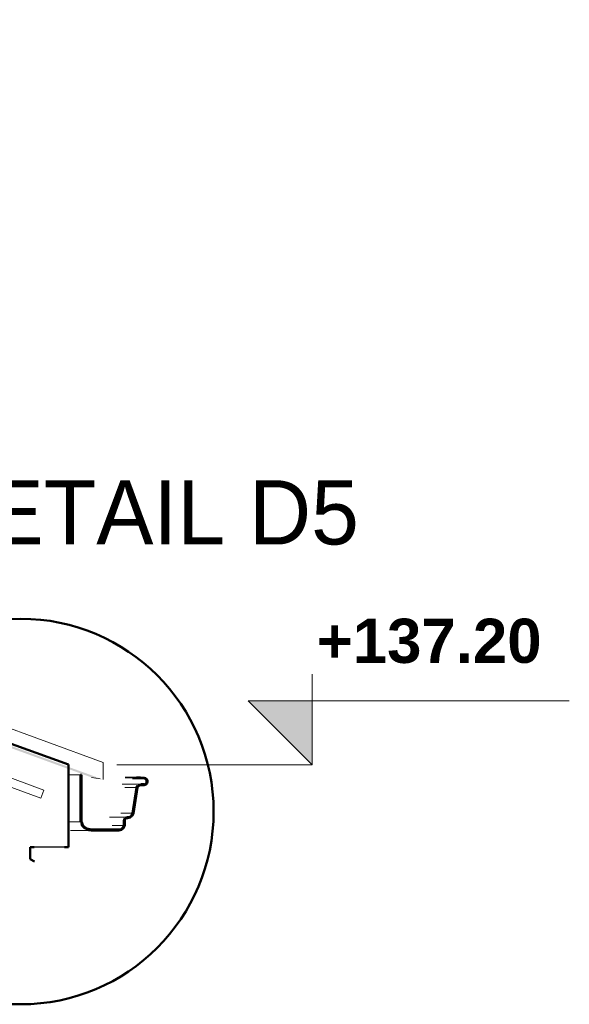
# Model space of a CAD drawing. Header units: metres. Extents: x -9.3 to 14.7, y 2.6 to 9.4.
# Tile 17 of 21: x 6.1 to 7.4, y 5.7 to 8. Entities that reach past the tile are written whole.
import ezdxf

# ---------------------------------------------------------------- set-up
doc = ezdxf.new("R2010")
doc.units = ezdxf.units.M
doc.linetypes.add('Tiret', pattern=[0.00635, 0.003175, -0.003175])
doc.linetypes.add('tiret perso', pattern=[0.0026, 0.0013, -0.0013])
for name, color, linetype, lineweight in [('A-DETL', 90, 'Continuous', 18), ('A-DETL-GENF', 92, 'Continuous', 18), ('A-DETL-MEDM', 33, 'Continuous', 50), ('A-ROOF', 132, 'Continuous', 18), ('A-ROOF-PATT', 132, 'Continuous', 18), ('G-ANNO-DIMS', 111, 'Continuous', 9), ('G-ANNO-TEXT', 231, 'Continuous', 9), ('S-BEAM', 12, 'Continuous', 18), ('S-BEAM-HDLN', 1, 'Continuous', 18)]:
    doc.layers.add(name, color=color, linetype=linetype, lineweight=lineweight)
doc.styles.add('Arial_B', font='arialbd.ttf', dxfattribs={"height": 0.103175})
doc.styles.add('Bodoni MT_B_I', font='BOD_BI.TTF', dxfattribs={"height": 0.15})

# ---------------------------------------------------------------- blocks, each defined once
blk = doc.blocks.new('Cotes d_élévation - Marqueur de niveau - Intérieur rempli-546535-CCA_')
at = {"layer": 'G-ANNO-DIMS'}
blk.add_hatch(color=256, dxfattribs=at).paths.add_polyline_path([(-6.533, 6.42), (-6.533, 6.27), (-6.683, 6.42)])
for p, q in [((-6.533, 6.27), (-6.533, 6.57)), ((-6.683, 6.42), (-5.933, 6.42)), ((-6.533, 6.27), (-6.683, 6.42))]:
    blk.add_line(p, q, dxfattribs=at)

msp = doc.modelspace()

# ---------------------------------------------------------------- hatches: boundary and pattern name
at = {"layer": 'A-DETL-GENF'}
h = msp.add_hatch(dxfattribs=at)
h.set_pattern_fill('FP_43', style=0, pattern_type=2)
h.set_pattern_definition([(0, (0.0451, 4.125), (0, 0.889), [0.1778, -0.2667, 0.0889, -0.3556]), (0, (0.6674, 4.147), (0, 0.889), [0.1778, -0.7112]), (0, (0.5785, 4.192), (0, 0.889), [0.0889, -0.8001]), (0, (0.08955, 4.214), (0, 0.889), [0.04445, -0.6223, 0.04445, -0.1778]), (0, (0.4007, 4.258), (0, 0.889), [0.1778, -0.2667, 0.04445, -0.40005]), (0, (0.17845, 4.281), (0, 0.889), [0.13335, -0.75565]), (0, (0.4007, 4.303), (0, 0.889), [0.2667, -0.6223]), (0, (0.134, 4.325), (0, 0.889), [0.1778, -0.7112]), (0, (0.4896, 4.347), (0, 0.889), [0.4445, -0.4445]), (0, (0.2229, 4.392), (0, 0.889), [0.0889, -0.2667, 0.1778, -0.3556]), (0, (0.8452, 4.414), (0, 0.889), [0.1778, -0.7112]), (0, (0.6674, 4.436), (0, 0.889), [0.0889, -0.8001]), (0, (0.4896, 4.458), (0, 0.889), [0.0889, -0.8001]), (0, (0.0451, 4.481), (0, 0.889), [0.1778, -0.7112]), (0, (0.4896, 4.503), (0, 0.889), [0.1778, -0.7112]), (0, (0.4896, 4.547), (0, 0.889), [0.1778, -0.1778, 0.1778, -0.3556]), (0, (0.3118, 4.592), (0, 0.889), [0.0889, -0.4445, 0.1778, -0.1778]), (0, (0.4896, 4.614), (0, 0.889), [0.2667, -0.6223]), (0, (0.4896, 4.658), (0, 0.889), [0.1778, -0.7112]), (0, (0.134, 4.681), (0, 0.889), [0.2667, -0.3556, 0.0889, -0.1778]), (0, (0.134, 4.725), (0, 0.889), [0.4445, -0.4445]), (0, (0.6674, 4.747), (0, 0.889), [0.0889, -0.8001]), (0, (0.4007, 4.77), (0, 0.889), [0.1778, -0.7112]), (0, (0.2229, 4.792), (0, 0.889), [0.0889, -0.3556, 0.0889, -0.3556]), (0, (0.134, 4.814), (0, 0.889), [0.0889, -0.2667, 0.1778, -0.3556]), (0, (0.3118, 4.836), (0, 0.889), [0.0889, -0.4445, 0.0889, -0.2667]), (0, (0.4896, 4.858), (0, 0.889), [0.2667, -0.6223]), (0, (0.134, 4.903), (0, 0.889), [0.1778, -0.7112]), (0, (0.5785, 4.925), (0, 0.889), [0.0889, -0.8001]), (0, (0.7563, 4.947), (0, 0.889), [0.0889, -0.8001]), (14.036, (0.6674, 4.192), (0.889002, 1e-06), [0.09157, -3.574]), (14.036, (0.7563, 4.392), (0.889002, 1e-06), [0.09157, -3.574]), (14.036, (0.6674, 4.925), (0.889002, 1e-06), [0.09157, -3.574]), (14.036, (0.4007, 4.592), (0.889002, 1e-06), [0.09157, -3.574]), (14.036, (0.5785, 4.725), (0.889002, 1e-06), [0.09157, -3.574]), (14.036, (0.6674, 4.658), (0.889002, 1e-06), [0.09157, -3.574]), (14.036, (0.2229, 4.814), (0.889002, 1e-06), [0.09157, -3.574]), (14.036, (0.5785, 4.77), (0.889002, 1e-06), [0.09157, -3.574]), (14.036, (0.7563, 4.436), (0.889002, 1e-06), [0.18313, -3.482]), (14.036, (0.6674, 4.503), (0.889002, 1e-06), [0.18313, -3.482]), (14.036, (0.6674, 4.547), (0.889002, 1e-06), [0.18313, -3.482]), (165.964, (0.4007, 4.258), (-0.889002, 1e-06), [0.09157, -0.18313, 0.09157, -3.299]), (165.964, (0.2229, 4.392), (-0.889002, 1e-06), [0.09157, -3.574]), (165.964, (0.2229, 4.792), (-0.889002, 1e-06), [0.18313, -3.482]), (194.036, (0.6674, 4.147), (-0.889002, -1e-06), [0.09157, -3.574]), (345.964, (0.8452, 4.147), (0.889002, -1e-06), [0.09157, -3.574]), (345.964, (0.5785, 4.458), (0.889002, -1e-06), [0.09157, -3.574]), (345.964, (0.7563, 4.614), (0.889002, -1e-06), [0.09157, -3.574]), (345.964, (0.4007, 4.681), (0.889002, -1e-06), [0.09157, -3.574]), (345.964, (0.3118, 4.792), (0.889002, -1e-06), [0.09157, -3.574]), (345.964, (0.4007, 4.836), (0.889002, -1e-06), [0.09157, -3.574]), (345.964, (0.4007, 4.681), (0.889002, -1e-06), [0.09157, -3.574]), (345.964, (0.6674, 4.814), (0.889002, -1e-06), [0.36627, -3.299]), (345.964, (0.134, 4.214), (0.889002, -1e-06), [0.36627, -3.299]), (345.964, (0.2229, 4.281), (0.889002, -1e-06), [0.36627, -3.299]), (345.964, (0.3118, 4.325), (0.889002, -1e-06), [0.09157, -0.18313, 0.18313, -3.208]), (345.964, (0.3118, 4.392), (0.889002, -1e-06), [0.18313, -0.18313, 0.18313, -3.116]), (345.964, (0.2229, 4.481), (0.889002, -1e-06), [0.36627, -3.299]), (345.964, (0.134, 4.547), (0.889002, -1e-06), [0.36627, -3.299]), (345.964, (0.134, 4.592), (0.889002, -1e-06), [0.36627, -3.299]), (345.964, (0.7563, 4.858), (0.889002, -1e-06), [0.09157, -3.574]), (345.964, (0.8452, 4.947), (0.889002, -1e-06), [0.18313, -3.482]), (345.964, (0.3118, 4.903), (0.889002, -1e-06), [0.18313, -3.482]), (345.964, (0.2229, 4.125), (0.889002, -1e-06), [0.36627, -3.299]), (345.964, (0.7563, 4.747), (0.889002, -1e-06), [0.2747, -3.391]), (345.964, (0.8452, 4.681), (0.889002, -1e-06), [0.5494, -3.116])])
h.paths.add_polyline_path([(6.11934, 6.22268), (6.12626, 6.24144), (6.04543, 6.27126), (6.04543, 6.24994)])
h.paths.add_polyline_path([(6.03366, 6.2756), (1.49622, 7.94951), (1.4893, 7.93075), (5.97588, 6.2756), (6.0133, 6.2756)])
at = {"layer": 'A-ROOF-PATT'}
h = msp.add_hatch(color=256, dxfattribs=at)
h.paths.add_polyline_path([(6.2647, 6.26605), (2.62633, 7.59764), (2.62746, 7.59553), (2.62761, 7.59271), (2.62762, 7.58391), (3.23788, 7.36293), (3.24017, 7.36784), (3.24203, 7.36879), (3.24356, 7.36883), (3.24424, 7.36872), (3.28599, 7.35321), (3.28716, 7.35091), (3.28727, 7.34889), (3.28728, 7.34428), (3.89829, 7.12233), (3.89934, 7.12435), (3.90115, 7.12541), (3.90298, 7.12551), (3.90366, 7.12541), (3.9454, 7.10989), (3.94653, 7.10779), (3.94668, 7.10511), (3.9467, 7.10443), (4.55483, 6.88357), (4.55527, 6.88429), (4.55737, 6.88542), (4.5589, 6.88545), (4.55958, 6.88535), (4.60133, 6.86983), (4.60246, 6.86773), (4.60352, 6.86552), (6.23743, 6.2712), (6.26428, 6.26613)])
h.paths.add_polyline_path([(3.94452, 7.1061), (3.94452, 7.10711), (3.94452, 7.10626)])
h.paths.add_polyline_path([(2.57644, 7.60246), (2.58027, 7.6121), (2.58208, 7.61315), (2.58305, 7.61351), (1.97308, 7.83618), (1.97342, 7.83515), (1.97358, 7.83294), (1.97359, 7.82095), (2.57034, 7.60467)])
h.paths.add_polyline_path([(1.92157, 7.8398), (1.92623, 7.85171), (1.92834, 7.85313), (1.52763, 7.99979), (1.52763, 7.98257), (1.9163, 7.84171)])

# ---------------------------------------------------------------- linework, layer by layer
at = {"layer": 'A-DETL'}
for p, q in [((6.11934, 6.22268), (1.4893, 7.93075)), ((1.49622, 7.94951), (6.12626, 6.24144)), ((6.12626, 6.24144), (6.11934, 6.22268))]:
    msp.add_line(p, q, dxfattribs=at)
at = {"layer": 'A-DETL', "linetype": 'tiret perso', "lineweight": 25}
msp.add_line((6.17488, 6.10802), (6.10388, 6.10802), dxfattribs=at)
at = {"layer": 'A-DETL-MEDM'}
for p, q in [((5.98608, 6.37264), (6.18388, 6.30133)), ((6.18388, 6.30133), (6.18388, 6.10802)), ((6.09488, 6.10802), (6.09488, 6.08002)), ((6.10388, 6.10802), (6.09488, 6.10802)), ((6.18388, 6.10802), (6.17488, 6.10802)), ((6.09488, 6.08002), (6.10441, 6.07452))]:
    msp.add_line(p, q, dxfattribs=at)
msp.add_circle((6.0728, 6.19135), 0.45, dxfattribs=at)
at = {"layer": 'A-ROOF'}
for p, q in [((6.2647, 6.26605), (6.2647, 6.30605)), ((6.25782, 6.26735), (6.23743, 6.27119))]:
    msp.add_line(p, q, dxfattribs=at)
at = {"layer": 'A-ROOF', "flags": 128}
msp.add_lwpolyline([(6.2647, 6.30605), (5.73836, 6.49868), (5.21202, 6.69132), (4.68568, 6.88395), (4.15934, 7.07659), (3.63299, 7.26923), (3.10665, 7.46187), (2.58031, 7.65451), (2.05397, 7.84715), (1.52763, 8.03979)], dxfattribs=at)
at = {"layer": 'G-ANNO-DIMS'}
msp.add_line((6.29673, 6.3), (6.75317, 6.3), dxfattribs=at)
at = {"layer": 'S-BEAM', "lineweight": 50}
for p, q in [((6.2143, 6.27708), (6.2123, 6.27708)), ((6.2123, 6.27708), (6.2123, 6.16764)), ((6.2143, 6.16782), (6.2143, 6.27708)), ((6.36104, 6.27004), (6.34365, 6.27189)), ((6.34365, 6.27189), (6.34365, 6.26988)), ((6.3604, 6.25498), (6.35281, 6.25498)), ((6.35281, 6.25298), (6.36041, 6.25298)), ((6.3663, 6.26276), (6.3663, 6.26089)), ((6.36832, 6.26089), (6.36832, 6.26276)), ((6.34321, 6.24748), (6.33377, 6.18718)), ((6.33573, 6.18677), (6.34517, 6.24707)), ((6.34516, 6.25136), (6.34321, 6.24748)), ((6.21404, 6.16198), (6.21685, 6.1571)), ((6.31396, 6.17273), (6.3133, 6.16941)), ((6.3133, 6.16941), (6.3133, 6.15872)), ((6.31584, 6.17554), (6.31396, 6.17273)), ((6.3153, 6.15855), (6.3153, 6.16941)), ((6.31865, 6.17742), (6.31584, 6.17554)), ((6.32197, 6.17808), (6.31865, 6.17742)), ((6.21685, 6.1571), (6.22207, 6.15194)), ((6.23068, 6.14787), (6.23681, 6.14708)), ((6.30181, 6.14908), (6.23681, 6.14908)), ((6.23681, 6.14708), (6.30181, 6.14708))]:
    msp.add_line(p, q, dxfattribs=at)
at = {"layer": 'S-BEAM'}
for p, q in [((6.35281, 6.25498), (6.30968, 6.25498)), ((6.31637, 6.27189), (6.34365, 6.27189)), ((6.31593, 6.24748), (6.34321, 6.24748)), ((6.3065, 6.18718), (6.33377, 6.18718)), ((6.32197, 6.17808), (6.27986, 6.17808)), ((6.18875, 6.14708), (6.23681, 6.14708)), ((6.28603, 6.15872), (6.3133, 6.15872))]:
    msp.add_line(p, q, dxfattribs=at)
at = {"layer": 'S-BEAM', "lineweight": 50, "flags": 128}
for points in [[(6.34517, 6.24707), (6.34674, 6.25013), (6.34946, 6.25223), (6.35281, 6.25298)], [(6.36041, 6.25298), (6.36343, 6.25358), (6.366, 6.2553), (6.36772, 6.25786), (6.36832, 6.26089)], [(6.36832, 6.26276), (6.36777, 6.26555), (6.36619, 6.26791), (6.36383, 6.26949), (6.36104, 6.27004)], [(6.36203, 6.26795), (6.36303, 6.26765), (6.36475, 6.2665), (6.3659, 6.26478), (6.3663, 6.26276)], [(6.3663, 6.26089), (6.36585, 6.25863), (6.36457, 6.25671), (6.36266, 6.25543)], [(6.33377, 6.18718), (6.33134, 6.18247), (6.32715, 6.17923), (6.32197, 6.17808)], [(6.32197, 6.17608), (6.32803, 6.17743), (6.33293, 6.18124), (6.33573, 6.18677)], [(6.23681, 6.14908), (6.22659, 6.15149), (6.21852, 6.15821), (6.2143, 6.16782)], [(6.3153, 6.16941), (6.31581, 6.17196), (6.31725, 6.17412), (6.31942, 6.17557), (6.32197, 6.17608)], [(6.3133, 6.15872), (6.31117, 6.15378), (6.30705, 6.15032), (6.30181, 6.14908)], [(6.30181, 6.14708), (6.308, 6.14856), (6.31285, 6.15268), (6.3153, 6.15855)]]:
    msp.add_lwpolyline(points, dxfattribs=at)
at = {"layer": 'S-BEAM-HDLN', "linetype": 'Tiret'}
for p, q in [((6.18502, 6.27708), (6.2123, 6.27708)), ((6.31637, 6.26988), (6.34365, 6.26988)), ((6.33373, 6.26805), (6.3608, 6.26805)), ((6.34365, 6.26988), (6.3608, 6.26808)), ((6.34858, 6.25403), (6.34516, 6.25136)), ((6.35281, 6.25498), (6.34858, 6.25403)), ((6.36266, 6.25543), (6.36082, 6.255)), ((6.361, 6.26805), (6.36198, 6.26796)), ((6.18502, 6.16764), (6.2123, 6.16764)), ((6.2123, 6.16764), (6.21402, 6.16202)), ((6.22211, 6.15191), (6.22564, 6.14973)), ((6.22564, 6.14973), (6.23063, 6.14788))]:
    msp.add_line(p, q, dxfattribs=at)

# ---------------------------------------------------------------- block references
at = {"layer": 'G-ANNO-DIMS'}
msp.add_blockref('Cotes d_élévation - Marqueur de niveau - Intérieur rempli-546535-CCA_', (13.28616, 0.03), dxfattribs=at)

# ---------------------------------------------------------------- next in the draw order: texts
at = {"layer": 'G-ANNO-DIMS', "insert": (6.76354, 6.64158), "char_height": 0.103175, "width": 0.6096816, "attachment_point": 1, "line_spacing_factor": 0.941778, "style": 'Arial_B', "bg_fill": 3, "box_fill_scale": 1.25, "bg_fill_color": 256, "bg_fill_true_color": 13158600, "bg_fill_transparency": 0}
msp.add_mtext('+137.20', dxfattribs=at)
at = {"layer": 'G-ANNO-TEXT', "color": 1, "insert": (5.84761, 6.96481), "char_height": 0.15, "width": 1.5232063, "attachment_point": 1, "style": 'Bodoni MT_B_I', "bg_fill": 3, "box_fill_scale": 1.25, "bg_fill_color": 256, "bg_fill_true_color": 13158600, "bg_fill_transparency": 0}
msp.add_mtext('DETAIL D5', dxfattribs=at)

doc.saveas('drawing.dxf')
